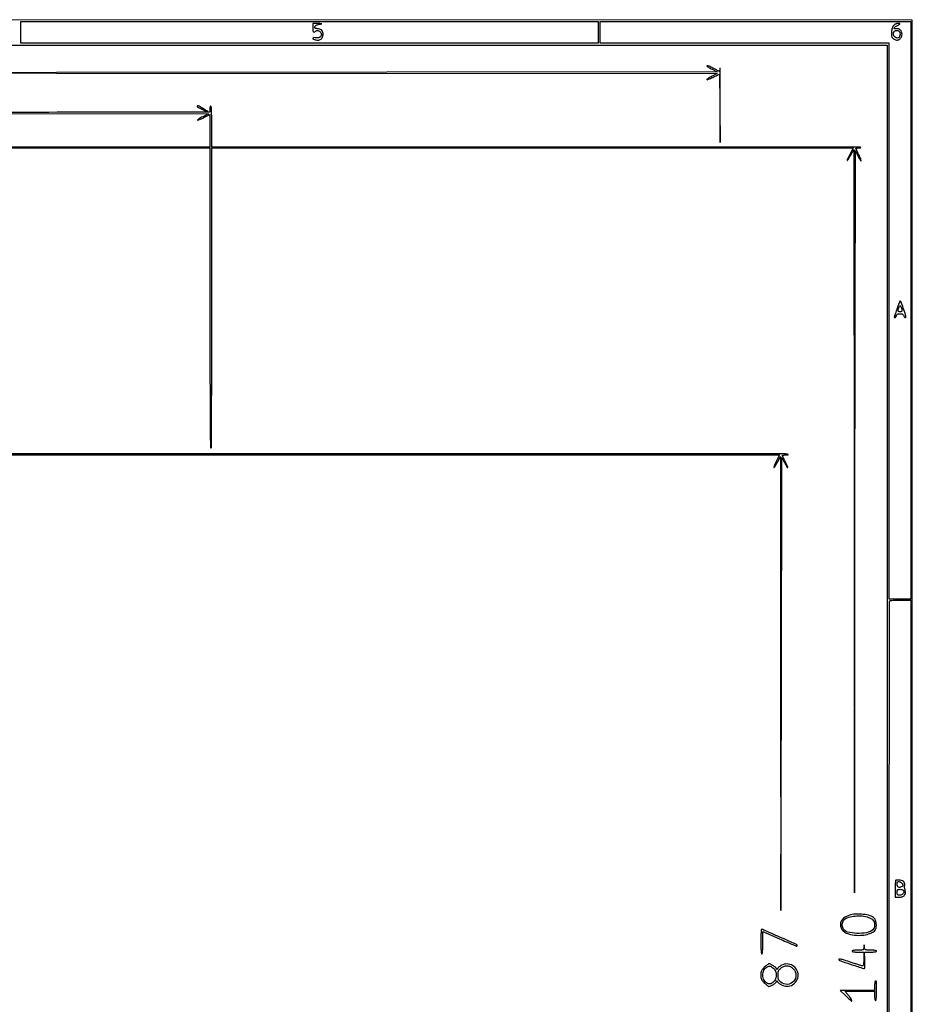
# Model space of a CAD drawing. Extents: x 117 to 3390, y 118 to 2363.
# Tile 12 of 12: x 2480 to 3390, y 1359 to 2363. Entities that reach past the tile are written whole.
import ezdxf

# ---------------------------------------------------------------- set-up
doc = ezdxf.new("R2010")
doc.units = 0

msp = doc.modelspace()

# ---------------------------------------------------------------- linework, layer by layer
for points in [[(2069.764395, 1919.249369), (3255.02879, 1919), (3251.948919, 1912.898809, 0.00918), (3250.80441, 1910.524158, 0.014497), (3249.920299, 1908.443305, 0.008437), (3249.275101, 1906.707647, 0.288753), (3249.367903, 1906.298763, 0.461444), (3249.681041, 1906.323635, 0.011345), (3250.606911, 1907.664898, 0.016695), (3251.691821, 1909.44197, 0.009592), (3252.88528, 1911.649954), (3255.903801, 1917.5), (3256.198702, 1686), (3256.493603, 1454.5), (3256.996802, 1685.5), (3257.5, 1916.5), (3260.266846, 1911.25, 0.002706), (3262.957, 1906.21181, 0.496259), (3263.466224, 1906.132949, 0.325867), (3263.584925, 1906.811792, 0.002638), (3261.014395, 1911.971483, -0.003321), (3259.859226, 1914.298143, -0.004991), (3258.885479, 1916.344095, -0.002151), (3258.080221, 1918.100239, -0.106811), (3258, 1918.471483, -0.34025), (3258.1595, 1918.678735, -0.023397), (3258.930208, 1918.844748, -0.025659), (3259.952717, 1918.961893, -0.015692), (3261.166667, 1919, 0.012861), (3263.698706, 1919.065141, 0.722096), (3263.784235, 1919.375931, 0.116734), (3262.779415, 1919.749711, 0.006779), (3259.5, 1920.112413, 0.024176), (3256.208038, 1920.271381, 0.000001), (2908.434375, 1920.239086, 0.000051), (2524.853746, 1920.163467, 0.000031), (2070, 1919.999369)], [(1777, 2232), (2674, 2232), (2674, 2079, 0.000427), (2674.057574, 2011.580042, 0.001207), (2674.251634, 1964.5, 0.000083), (2674.506389, 1926.490232, 0.412203), (2675, 1926, 0.412203), (2675.493611, 1926.490232, 0.000083), (2675.748366, 1964.5, 0.001207), (2675.942426, 2011.580042, 0.000427), (2676, 2079), (2676, 2232), (3003.014395, 2232), (3330.02879, 2232), (3327.014395, 2226.028517, 0.002313), (3324.206886, 2220.402335, 0.196565), (3324.141276, 2219.467224, 0.644362), (3324.554377, 2219.422493, 0.002779), (3327.517763, 2224.5), (3330.974973, 2230.5), (3331.235523, 1851.5), (3331.496073, 1472.5), (3331.998037, 1850.91883), (3332.5, 2229.337661), (3334.920937, 2224.16883, 0.012509), (3335.909771, 2222.188179, 0.018811), (3336.87849, 2220.518344, 0.014069), (3337.746443, 2219.226048, 0.242393), (3338.185333, 2219, 0.500537), (3338.384086, 2219.26548, 0.015797), (3337.895546, 2220.754123, 0.019112), (3337.110589, 2222.680624, 0.010587), (3336.014395, 2224.971483, -0.003321), (3334.859226, 2227.298143, -0.004991), (3333.885479, 2229.344095, -0.002151), (3333.080221, 2231.100239, -0.106811), (3333, 2231.471483, -0.32341), (3333.148871, 2231.677569, -0.031002), (3333.783333, 2231.844748, -0.030267), (3334.644498, 2231.961842, -0.018659), (3335.666667, 2232, 0.017978), (3336.655722, 2232.035575, 0.039938), (3337.400533, 2232.149467, 0.08056), (3337.801966, 2232.315578, 0.484004), (3337.824511, 2232.508823, 0.19852), (3337.319344, 2232.718517, 0.000003), (3240.334413, 2232.864313, 0.00024), (3133.483565, 2232.972961, 0.000144), (3006.657844, 2233.004485), (2676, 2232.991325), (2676, 2253.436646, 0.00377), (2675.935716, 2261.961259, 0.00809), (2675.730215, 2268.532864, 0.003614), (2675.444278, 2273.758091, 0.243479), (2675, 2274.5, 0.297719), (2674.608231, 2274.490145, 0.145541), (2674.281216, 2274.083987, 0.069343), (2674.066344, 2273.243706, 0.027979), (2674, 2272.059017, -0.007619), (2673.981865, 2270.868961, -0.01125), (2673.926562, 2269.826026, -0.006667), (2673.849511, 2268.960698, -0.174042), (2673.75, 2268.752987, -0.19688), (2673.502198, 2268.650952), (2551.667188, 2268.43008, -0.000093), (2417.649159, 2268.212137, -0.000056), (2258.5, 2268.000601)], [(2258, 2267.199515), (2672.5, 2266.903801), (2666.649954, 2263.88528, 0.009592), (2664.44197, 2262.691821, 0.016695), (2662.664898, 2261.606911, 0.011345), (2661.323635, 2260.681041, 0.461444), (2661.298763, 2260.367903, 0.288753), (2661.707647, 2260.275101, 0.008437), (2663.443305, 2260.920299, 0.014497), (2665.524158, 2261.80441, 0.00918), (2667.898809, 2262.948919), (2674, 2266.02879), (2674, 2249.51384), (2674, 2232.99889), (1777.25, 2233.249445)]]:
    msp.add_lwpolyline(points, format="xyb")
for points in [[(117.463346, 2361.750305, 0.090812), (117.267992, 2360.684755), (117.20352, 2031.426652, 0.000066), (117.180761, 1669.125388, 0.00004), (117.244614, 1239), (117.5, 117.5), (1754, 117.5), (3390.5, 117.5), (3390.5, 1240), (3390.5, 2362.5), (1754.218732, 2362.750305, 0.000029), (901.86696, 2362.831312, 0.000162), (445.294791, 2362.700308, 0.000003), (118.547025, 2362.498846, 0.311453)], [(2779, 2354.5, 0.01884), (2779.109953, 2351.582904, 0.150005), (2779.59574, 2350.342002, 0.358905), (2780.423133, 2350.165047, 0.076882), (2781.699337, 2351.099337, -0.17983), (2783.090717, 2351.736681, -0.108971), (2784.905009, 2351.47471, -0.099704), (2786.571622, 2350.431597, -0.127046), (2787.531466, 2348.90086, -0.124486), (2787.655028, 2346.831269, -0.16805), (2786.728486, 2345.216977, -0.140768), (2784.84032, 2344.334851, -0.079726), (2782.296388, 2344.339329, 0.037807), (2780.163299, 2344.521719, 0.202779), (2779.107801, 2344.087343, 0.45705), (2779.162095, 2343.385014, 0.067561), (2780.581787, 2342.606989, 0.081636), (2783.872997, 2341.927839, 0.135988), (2786.610446, 2342.568024, 0.144576), (2788.517747, 2344.482263, 0.097075), (2789.445008, 2347.44958, 0.081748), (2789.323119, 2349.713056, 0.106703), (2788.461857, 2351.593313, 0.111597), (2786.938364, 2352.893262, 0.0962), (2784.919524, 2353.500781, -0.001642), (2783.932833, 2353.603548, -0.001757), (2782.968884, 2353.710576, -0.001665), (2782.141027, 2353.808233, -0.008259), (2781.676676, 2353.872377, -0.205604), (2781.38741, 2354.053467, -0.087841), (2781.193024, 2354.476573, -0.066116), (2781.119338, 2355.070703, -0.044879), (2781.186358, 2355.75, -0.136563), (2781.586472, 2356.558621, -0.085339), (2782.420324, 2357.218698, -0.060118), (2783.714593, 2357.734505, -0.026986), (2785.509682, 2358.108095, 0.001396), (2788.241461, 2358.532208, 0.701809), (2788.264873, 2358.653875, 0.127559), (2787.919877, 2358.754304, 0.000626), (2784.25, 2358.858095), (2779, 2359)], [(3371.536724, 2357.04058, 0.108622), (3369.952364, 2354.268091, 0.056378), (3369.195233, 2350.334128, 0.05716), (3369.337027, 2346.471963, 0.147218), (3370.522173, 2343.975499, 0.144019), (3373.401496, 2342.213493, 0.165781), (3376.602612, 2342.423416, 0.16098), (3379.074854, 2344.56252, 0.135392), (3380, 2347.916441, 0.098849), (3379.531373, 2350.263704, 0.102236), (3378.199611, 2352.219222, 0.109935), (3376.2921, 2353.389157, 0.1311), (3374.193523, 2353.537269, -0.087191), (3372.53938, 2353.510285, -0.45512), (3372.114805, 2354.18906, -0.154144), (3372.964831, 2355.428536, -0.029072), (3375.25, 2357.01096, 0.00279), (3377.471529, 2358.382517, 0.175116), (3377.751478, 2358.73924, 0.499257), (3377.595563, 2358.963545, 0.008955), (3375.904988, 2358.996262, 0.06368), (3374.781525, 2358.854241, 0.042027), (3373.551368, 2358.423322, 0.041919), (3372.405891, 2357.790492, 0.061757)], [(3376.418213, 2351.393011, -0.21813), (3377.603719, 2350.182245, -0.088472), (3378.000765, 2347.853051, -0.088121), (3377.56841, 2345.52249, -0.214494), (3376.364077, 2344.309468, -0.179355), (3373.963526, 2344.281931, -0.156566), (3371.960745, 2345.81738, -0.153965), (3371.205482, 2348.253956, -0.173658), (3372.039869, 2350.548039, -0.046265), (3372.994876, 2351.503446, -0.126289), (3373.852006, 2351.908951, -0.109528), (3374.874635, 2351.880778, -0.030179)], [(3181, 2315.516846, 0.254488), (3181.147885, 2315.245108, 0.004924), (3182.542188, 2314.362857, 0.010583), (3184.237662, 2313.362281, 0.006737), (3186.25, 2312.266846), (3191.5, 2309.5), (2517.5, 2308.998893), (1843.5, 2308.497786), (2517.5, 2308.188047), (3191.5, 2307.878308), (3186.25, 2305.232331, 0.011464), (3184.238189, 2304.15986, 0.017291), (3182.542188, 2303.126386, 0.012222), (3181.218201, 2302.20831, 0.239439), (3181, 2301.778782, 0.503889), (3181.256287, 2301.589043, 0.014444), (3182.754123, 2302.093913, 0.01824), (3184.680661, 2302.88688, 0.010134), (3186.971483, 2303.985605, -0.00324), (3189.297228, 2305.140789, -0.004881), (3191.340289, 2306.114521, -0.002061), (3193.095458, 2306.921333, -0.107094), (3193.458525, 2307, -0.407303), (3193.6716, 2306.791906, -0.000217), (3193.903815, 2296.792188, -0.002318), (3194.107416, 2285.574876, -0.00139), (3194.250429, 2272.25), (3194.526773, 2237.5), (3194.603349, 2277, 0.000941), (3194.604205, 2291.931001, 0.001788), (3194.539327, 2303.947167, 0.001069), (3194.435852, 2313.258215, 0.933755), (3194.277869, 2313.26695), (3193.875811, 2310.0339), (3187.966422, 2313.01695, 0.00324), (3184.050283, 2314.962074, 0.027503), (3182.240959, 2315.726038, 0.093891), (3181.341485, 2315.868707, 0.405474)], [(2661, 2274.516846, 0.278286), (2661.357633, 2273.924044, 0.002744), (2665.946049, 2271.537389, 0.004771), (2670.39361, 2269.308279, 0.119776), (2671.716756, 2269.017052, 0.745909), (2671.810855, 2269.360699, 0.004235), (2667.486766, 2271.999013, 0.004184), (2663.001876, 2274.632857, 0.125632), (2661.75, 2274.982948, 0.062695), (2661.463226, 2274.953452, 0.082269), (2661.220313, 2274.853064, 0.100658), (2661.057928, 2274.699744, 0.154579)], [(3375.041692, 2068.75, -0.000068), (3374.087123, 2065.882062, -0.00009), (3373.214304, 2063.2625, -0.000065), (3372.481919, 2061.066691, -0.000851), (3372.207858, 2060.25, 0.072576), (3372.120622, 2059.772145, 0.116149), (3372.200854, 2059.367188, 0.145491), (3372.433456, 2059.09973, 0.142461), (3372.77638, 2059, 0.167833), (3373.193743, 2059.144155, 0.064564), (3373.629454, 2059.5875, 0.054461), (3374.016486, 2060.234705, 0.043617), (3374.289749, 2061, -0.087628), (3374.718886, 2061.934263, -0.118298), (3375.409414, 2062.552101, -0.0897), (3376.458857, 2062.894612, -0.034152), (3378, 2063, -0.034152), (3379.541143, 2062.894612, -0.0897), (3380.590586, 2062.552101, -0.118298), (3381.281114, 2061.934263, -0.087628), (3381.710251, 2061, 0.079244), (3382.23118, 2059.81423, 0.125112), (3383.039919, 2059.061152, 0.295544), (3383.683118, 2059.108759, 0.23472), (3384, 2059.746591, 0.082525), (3383.648481, 2061.861856, 0.004106), (3381.308446, 2068.528633, 0.001645), (3378.740347, 2075.584398, 0.314394), (3378.144722, 2076, 0.292921), (3377.793456, 2075.7749, 0.006647), (3376.948156, 2073.870313, 0.012777), (3376.016143, 2071.529112, 0.008035)], [(3379.369714, 2068.75, -0.013301), (3379.904426, 2066.519, -0.140626), (3379.838879, 2065.594513, -0.259686), (3379.305551, 2065.133828, -0.051119), (3378, 2065, -0.035709), (3377.23497, 2065.054706, -0.054618), (3376.591511, 2065.220313, -0.072059), (3376.153178, 2065.462569, -0.239486), (3376.013655, 2065.75, -0.054206), (3376.21089, 2067.300719, -0.031733), (3376.761621, 2069.092106, -0.025366), (3377.446649, 2070.657819, -0.284214), (3378, 2071, -0.211503), (3378.335635, 2070.851376, -0.047594), (3378.718633, 2070.339063, -0.041424), (3379.082726, 2069.611582, -0.029858)], [(3389, 1476.5), (3389, 1182), (3378, 1182), (3367, 1182), (3367, 1475.833333, -0.000213), (3367.047919, 1588.549424, -0.000353), (3367.195833, 1683.548958, -0.000007), (3367.392021, 1769.672423, -0.198317), (3367.666667, 1770.333333, -0.178563), (3368.245497, 1770.600197, -0.004516), (3371.172917, 1770.804167, -0.009111), (3374.658388, 1770.951724, -0.006022), (3378.666667, 1771), (3389, 1771)], [(3373.416667, 1485.083333, 0.183581), (3373.248947, 1484.710048, 0.002894), (3373.122396, 1482.341146, 0.007224), (3373.030124, 1479.557404, 0.004672), (3373, 1476.333333), (3373, 1468), (3376.845012, 1468, 0.07254), (3380.26126, 1468.498248, 0.133698), (3382.630171, 1469.968528, 0.160777), (3383.664485, 1472.219744, 0.118748), (3383.321582, 1474.958988, -0.035266), (3382.941912, 1476.229333, -0.025661), (3382.694365, 1477.683575, -0.026105), (3382.602392, 1479.094378, -0.050489), (3382.701668, 1480.219707, 0.128534), (3382.563927, 1482.27915, 0.131136), (3381.435218, 1483.989835, 0.110022), (3379.411867, 1485.115289, 0.072238), (3376.762972, 1485.5, 0.013187), (3375.610507, 1485.469599, 0.017785), (3374.571519, 1485.377604, 0.014935), (3373.727144, 1485.246753, 0.151592)], [(3380.397872, 1481.721533, -0.04176), (3380.869206, 1480.796655, -0.13387), (3380.952428, 1480.116094, -0.154337), (3380.676495, 1479.545937, -0.061648), (3380, 1478.986846, -0.06418), (3377.929529, 1478.013776, -0.178315), (3376.348159, 1478.079858, -0.208642), (3375.347588, 1479.122668, -0.088568), (3375, 1481.069551, -0.024437), (3375.080375, 1482.713095, -0.142285), (3375.398908, 1483.50967, -0.206889), (3376.024212, 1483.851031, -0.059914), (3377.147872, 1483.819551, -0.062794), (3378.051051, 1483.566557, -0.043702), (3378.988557, 1483.071444, -0.043946), (3379.818512, 1482.425886, -0.066876)], [(3381.64326, 1474.487265, -0.160554), (3381.717826, 1472.93559, -0.123045), (3380.875952, 1471.448832, -0.106437), (3379.30499, 1470.377237, -0.09694), (3377.377555, 1470, -0.053819), (3376.1403, 1470.133563, -0.173089), (3375.44813, 1470.56545, -0.138311), (3375.095853, 1471.409744, -0.03011), (3375, 1473, -0.03079), (3375.104308, 1474.69227, -0.168437), (3375.502615, 1475.502588, -0.166606), (3376.319737, 1475.897319, -0.029968), (3378.031385, 1476, -0.042101), (3379.286653, 1475.894117, -0.057143), (3380.378036, 1475.57737, -0.068445), (3381.198059, 1475.09326, -0.134403)], [(3325.813295, 1449.418544, 0.138977), (3319.019766, 1445.018917, 0.230623), (3317.258282, 1438.568756, 0.202196), (3321.262137, 1432.533471, 0.115951), (3329.58675, 1429.445894, 0.039637), (3337.385722, 1429.094198, 0.051088), (3344.487325, 1430.067865, 0.060224), (3350.039794, 1432.149254, 0.15125), (3353.082689, 1435.154506, 0.107814), (3353.773067, 1437.586475, 0.044659), (3353.678719, 1441.021909, 0.044534), (3352.985663, 1444.343127, 0.123286), (3351.767015, 1446.375842, 0.120742), (3347.418373, 1449.012655, 0.047048), (3340.496405, 1450.493307, 0.04528), (3332.776083, 1450.695665, 0.058623)], [(3344.314933, 1447.92949, -0.029177), (3345.917394, 1447.382038, -0.023151), (3347.577655, 1446.612894, -0.023701), (3349.054153, 1445.752704, -0.05267), (3350.064933, 1444.935067, -0.115807), (3351.449206, 1442.701449, -0.076643), (3351.965684, 1439.714855, -0.078919), (3351.557763, 1436.804585, -0.141179), (3350.25, 1434.796592, -0.135742), (3343.784952, 1431.727795, -0.053769), (3333.886683, 1431.074416, -0.053885), (3324.491834, 1432.486492, -0.208585), (3319.970827, 1436.054511, -0.073795), (3319.24345, 1438.084434, -0.064019), (3319.087698, 1440.341775, -0.065125), (3319.50568, 1442.52644, -0.082512), (3320.460215, 1444.343227, -0.146269), (3324.019553, 1446.948809, -0.048089), (3330.38276, 1448.541949, -0.046243), (3337.667694, 1448.956175, -0.058878)], [(3236, 1422.5, 0.006171), (3236.064019, 1417.313127, 0.013787), (3236.27, 1413.375, 0.008841), (3236.561971, 1410.39027, 0.380863), (3237, 1410, 0.377173), (3237.433578, 1410.381313, 0.010188), (3237.728108, 1413.104869, 0.014971), (3237.935322, 1416.710446, 0.006867), (3238, 1421.419477), (3238, 1432.838954), (3255.186524, 1425.419477, 0.000621), (3261.798319, 1422.574887, 0.001013), (3267.41659, 1420.179471, 0.000104), (3272.444013, 1418.049233, 0.100481), (3272.686524, 1418, 0.248747), (3272.806877, 1418.063824, 0.065473), (3272.907916, 1418.265301, 0.050613), (3272.977168, 1418.557194, 0.032963), (3273, 1418.903152, 0.296254), (3272.479547, 1419.704446, 0.00043), (3255.49544, 1427.245691, 0.000953), (3239.022555, 1434.505466, 0.103668), (3236.663011, 1435, 0.395616), (3236.394912, 1434.74851, 0.00273), (3236.19476, 1431.328125, 0.008276), (3236.04766, 1427.293009, 0.004972)], [(3341.149832, 1416.75, -0.057839), (3340.871194, 1415.12658, -0.219625), (3340.211129, 1414.370826, -0.098052), (3338.838719, 1414.056693, -0.007384), (3335, 1414, 0.015416), (3332.683687, 1413.928566, 0.025878), (3330.75, 1413.708333, 0.024068), (3329.303225, 1413.395008, 0.339565), (3329, 1413, 0.339565), (3329.303225, 1412.604992, 0.024068), (3330.75, 1412.291667, 0.025878), (3332.683687, 1412.071434, 0.015416), (3335, 1412), (3341, 1412), (3341, 1405, -0.009667), (3340.935573, 1401.667873, -0.036377), (3340.703446, 1399.592523, -0.066395), (3340.30722, 1398.383539, -0.28796), (3339.696484, 1398, -0.069885), (3338.806359, 1398.125024, -0.002917), (3335.722941, 1399.028125, -0.004996), (3332.076416, 1400.159116, -0.003524), (3328, 1401.5, 0.005271), (3321.219422, 1403.704169, 0.023932), (3317.201909, 1404.755292, 0.112376), (3315.705046, 1404.731684, 0.599256), (3315.55, 1404.128168, 0.104616), (3317.55403, 1402.943061, 0.00204), (3328.962436, 1399.143571, 0.000981), (3340.857378, 1395.261733, 0.281847), (3341.828577, 1395.495244, 0.187018), (3342.010504, 1395.907455, 0.003919), (3342.097019, 1398.181309, 0.008561), (3342.132227, 1400.874873, 0.005594), (3342.084877, 1403.981748), (3341.872924, 1412), (3347.936462, 1412, 0.015201), (3350.280755, 1412.071288, 0.025668), (3352.234115, 1412.29123, 0.023796), (3353.69533, 1412.604253, 0.340343), (3354, 1413, 0.338739), (3353.698306, 1413.394221, 0.024356), (3352.266606, 1413.707867, 0.026101), (3350.353488, 1413.928411, 0.015647), (3348.066422, 1414, -0.008278), (3344.334324, 1414.06179, -0.094169), (3342.90205, 1414.383418, -0.196737), (3342.155844, 1415.147434, -0.058755), (3341.716254, 1416.75), (3341.299664, 1419.5)], [(3239.533333, 1396.466667, 0.023843), (3237.66278, 1394.408668, 0.068255), (3236.648496, 1392.76815, 0.073532), (3236.15417, 1390.986507, 0.030972), (3236, 1388.5, 0.030972), (3236.15417, 1386.013493, 0.073532), (3236.648496, 1384.23185, 0.068255), (3237.66278, 1382.591332, 0.023843), (3239.533333, 1380.533333, 0.015964), (3240.97535, 1379.180571, 0.020627), (3242.386146, 1378.039015, 0.018863), (3243.614474, 1377.196266, 0.142626), (3244.283333, 1377.003738, 0.120354), (3246.128787, 1377.460495, 0.02795), (3248.893165, 1379.110293, 0.024188), (3251.437107, 1381.013555, 0.217347), (3252.030409, 1382.235302, -0.131423), (3252.129476, 1382.572957, -0.3813), (3252.343531, 1382.638117, -0.126139), (3252.672558, 1382.369848, -0.027108), (3253.080111, 1381.749978, 0.062359), (3253.673068, 1380.973159, 0.025515), (3254.65205, 1380.073406, 0.024764), (3255.814797, 1379.202775, 0.028995), (3257.000042, 1378.499978, 0.123599), (3262.806777, 1377.132415, 0.129993), (3268.450049, 1378.713633, 0.131979), (3272.514558, 1382.850055, 0.12926), (3274, 1388.5, 0.12926), (3272.514558, 1394.149945, 0.131979), (3268.450049, 1398.286367, 0.129993), (3262.806777, 1399.867585, 0.123599), (3257.000042, 1398.500022, 0.028995), (3255.814797, 1397.797225, 0.024764), (3254.65205, 1396.926594, 0.025515), (3253.673068, 1396.026841, 0.062359), (3253.080111, 1395.250022, -0.027108), (3252.672558, 1394.630152, -0.126139), (3252.343531, 1394.361883, -0.3813), (3252.129476, 1394.427043, -0.131423), (3252.030409, 1394.764698, 0.217347), (3251.437107, 1395.986445, 0.024188), (3248.893165, 1397.889707, 0.02795), (3246.128787, 1399.539505, 0.120354), (3244.283333, 1399.996262, 0.142626), (3243.614474, 1399.803734, 0.018863), (3242.386146, 1398.960985, 0.020627), (3240.97535, 1397.819429, 0.015964)], [(3248.327957, 1395.956669, -0.128846), (3250.911226, 1392.544405, -0.109048), (3251.698869, 1388.076161, -0.109093), (3250.53247, 1383.693004, -0.129046), (3247.667467, 1380.517772, -0.035952), (3246.322509, 1379.768691, -0.086956), (3245.227617, 1379.47412, -0.089605), (3244.118206, 1379.573555, -0.039872), (3242.733104, 1380.075745, -0.168465), (3239.390039, 1383.261586, -0.113903), (3238.081489, 1388.410967, -0.114814), (3239.165055, 1393.58075, -0.172849), (3242.364082, 1396.83041, -0.02048), (3244.301857, 1397.672584, -0.129339), (3245.36229, 1397.791613, -0.115775), (3246.3993, 1397.382227, -0.015001)], [(3269.076923, 1395.076923, -0.192775), (3271.8501, 1388.599548, -0.196289), (3269.35874, 1382.060242, -0.195347), (3262.989012, 1379.113423, -0.191759), (3256.305764, 1381.413416, -0.039455), (3254.854359, 1382.876001, -0.081606), (3254.02921, 1384.253056, -0.070624), (3253.621169, 1385.950004, -0.023745), (3253.5, 1388.5, -0.023745), (3253.621169, 1391.049996, -0.070624), (3254.02921, 1392.746944, -0.081606), (3254.854359, 1394.123999, -0.039455), (3256.305764, 1395.586584, -0.084259), (3259.434123, 1397.471373, -0.103874), (3262.785414, 1398.036711, -0.103579), (3266.08827, 1397.20633, -0.083359)], [(3352.666667, 1382.333333, 0.147809), (3352.405725, 1381.846353, 0.016466), (3352.195833, 1380.589583, 0.018893), (3352.048689, 1379.041585, 0.014248), (3352, 1377.333333), (3352, 1373), (3334.455281, 1373), (3316.910563, 1373), (3322.544006, 1367.5, 0.003152), (3324.730869, 1365.391704, 0.00499), (3326.634218, 1363.615625, 0.001421), (3328.303084, 1362.097909, 0.185888), (3328.557339, 1362, 0.530446), (3328.888815, 1362.48935, 0.035937), (3328.012279, 1364.295278, 0.031187), (3326.511065, 1366.556564, 0.026378), (3324.659182, 1368.75), (3321.607666, 1372), (3336.803833, 1372), (3352, 1372), (3352, 1367.559017, 0.02093), (3352.073113, 1365.813184, 0.027868), (3352.29375, 1364.241025, 0.027581), (3352.611109, 1362.999702, 0.179846), (3353, 1362.5, 0.527216), (3353.443574, 1362.696383, 0.020849), (3353.740956, 1364.77731, 0.018489), (3353.940636, 1367.928442, 0.006577), (3354, 1372.440983, 0.001998), (3353.972053, 1379.43576, 0.031507), (3353.803097, 1381.811981, 0.248641), (3353.350011, 1382.444794, 0.322375)]]:
    msp.add_lwpolyline(points, format="xyb", close=True)
for points in [[(3070, 2350), (3070, 2339), (2775.5, 2339), (2481, 2339), (2481, 2350), (2481, 2361), (2775.5, 2361), (3070, 2361)], [(3389, 2066.5), (3389, 1772), (3378, 1772), (3367, 1772), (3367, 2055.5), (3367, 2339), (3219.5, 2339), (3072, 2339), (3072, 2350), (3072, 2361), (3230.5, 2361), (3389, 2361)], [(3365, 1428.5), (3365, 520), (2727.5, 520), (2090, 520), (2090, 331.5), (2090, 143), (1116.5, 143), (143, 143), (143, 1240), (143, 2337), (1754, 2337), (3365, 2337)]]:
    msp.add_lwpolyline(points, close=True)

doc.saveas('drawing.dxf')
